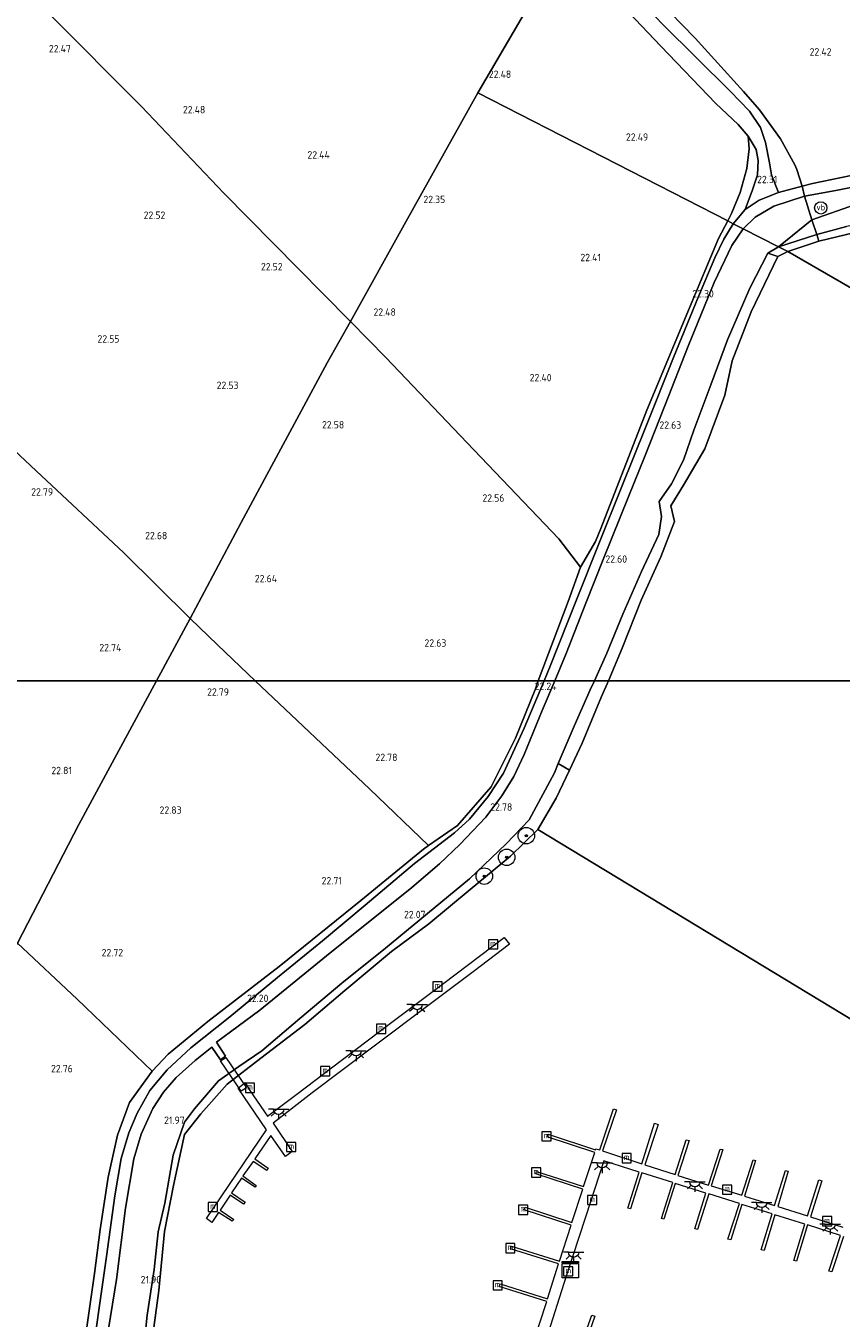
# Model space of a CAD drawing. Header units: metres. Extents: x 185049 to 189876, y 349292 to 352302.
# Tile 65 of 256: x 187370 to 187568, y 349845 to 350159. Entities that reach past the tile are written whole.
import ezdxf
from ezdxf.enums import TextEntityAlignment as Align

# ---------------------------------------------------------------- set-up
doc = ezdxf.new("R2010")
doc.units = ezdxf.units.M
for name, color, linetype, lineweight in [('B-WE-GR-BOOM-S', 90, 'Continuous', 25), ('B-WE-GR-BOUWLAND_AKKERBOUW-GV', 80, 'Continuous', 13), ('B-WE-GR-GRAS-GV', 60, 'Continuous', 13), ('B-WE-GW-TALUD_KRUIN-G', 90, 'Continuous', 18), ('B-WE-IE-MEUBILAIR_WATERWEGMEUBILAIR-S', 150, 'Continuous', 25), ('B-WE-IE-MEUBILAIR_WEGMEUBILAIR-S', 7, 'Continuous', 25), ('B-WE-IE-TERREINAFSCHEIDING_DOORGANG-G', 210, 'Continuous', 18), ('B-WE-IE-TERREINAFSCHEIDING_KUNSTMATIG_HEKWERK-G', 20, 'IE-TERREINAFSCHEIDING-KUNSTMATIG', 18), ('B-WE-KL-DATA-S', 90, 'Continuous', 25), ('B-WE-KL-ET_LS_OV_LICHTPUNT-S', 190, 'Continuous', 25), ('B-WE-KW-KUNSTWERK_BRUG-GV', 170, 'Continuous', 18), ('B-WE-KW-KUNSTWERK_STEIGER-GV', 170, 'Continuous', 18), ('B-WE-OB-BEKLEDING_STORTSTEEN-GV', 30, 'Continuous', 18), ('B-WE-OG-TERREIN_GROEN-GV', 7, 'Continuous', 18), ('B-WE-OG-WATER_HAVEN-GV', 170, 'Continuous', 18), ('B-WE-OG-WATER_POEL-GV', 7, 'Continuous', 18), ('B-WE-VH-ONVERHARD-GV', 252, 'Continuous', 18), ('B-WE-VH-VERHARDING_ASFALT-GV', 252, 'Continuous', 18), ('X-XX-AL-HOOGTELABEL-S', 7, 'Continuous', 25)]:
    doc.layers.add(name, color=color, linetype=linetype, lineweight=lineweight)
doc.styles.add('NLCS-ISO', font='NLCS-ISO.ttf')
doc.styles.add('NLCS-ISO-ANNOTATIVE-T18', font='NLCS-ISO.ttf', dxfattribs={"height": 1.8})
doc.linetypes.add('IE-TERREINAFSCHEIDING-KUNSTMATIG', pattern='A,4,[82,NLCS.SHX,S=0.75,R=90,X=0,Y=0],4,-2', length=10)

# ---------------------------------------------------------------- blocks, each defined once
blk = doc.blocks.new('SAL-HOOGTELABEL-SO')
at = {"color": 0, "linetype": 'ByBlock', "lineweight": -2, "style": 'NLCS-ISO-ANNOTATIVE-T18'}
blk.add_attdef('HOOGTE', text='', height=1.8, dxfattribs=at).set_placement((2.79, 0), align=Align.RIGHT)
blk = doc.blocks.new('SIE-WEG_PAAL_VERKEERSBORD-SO')
at = {"color": 0, "linetype": 'ByBlock', "lineweight": 18}
blk.add_circle((0, 0), 1.5, dxfattribs=at)
at = {"color": 0, "linetype": 'ByBlock', "lineweight": 18, "style": 'NLCS-ISO'}
blk.add_text('vb', height=1.5, dxfattribs=at).set_placement((0, 0.13), align=Align.MIDDLE_CENTER)
blk = doc.blocks.new('SGR-BOOM_01-SO')
at = {"linetype": 'ByBlock', "lineweight": 18}
h = blk.add_hatch(color=0, dxfattribs=at)
h.dxf.hatch_style = 1
edge = h.paths.add_edge_path()
edge.add_arc((0, 0), 0.25, 0, 360)
at = {"color": 0, "linetype": 'ByBlock', "lineweight": 18}
for radius in [2, 0.25]:
    blk.add_circle((0, 0), radius, dxfattribs=at)
blk = doc.blocks.new('SIE-WATER_MEERPAAL-SO')
at = {"color": 0, "linetype": 'ByBlock', "lineweight": 18}
blk.add_lwpolyline([(-1.12, -1.12), (1.12, -1.12), (1.12, 1.12), (-1.12, 1.12)], close=True, dxfattribs=at)
at = {"color": 0, "linetype": 'ByBlock', "lineweight": 18, "style": 'NLCS-ISO'}
blk.add_text('m', height=1.5, dxfattribs=at).set_placement((0, 0.28), align=Align.MIDDLE_CENTER)
blk = doc.blocks.new('SKL-DATA_KAST-SO')
at = {"color": 0, "linetype": 'ByBlock', "lineweight": 18}
for points in [[(-2, 2), (2, 2), (2, 1.68), (-2, 1.68)], [(-2, 1.52), (2, 1.52), (2, -2), (-2, -2)]]:
    blk.add_lwpolyline(points, close=True, dxfattribs=at)
blk = doc.blocks.new('SKL-ET_OV_LICHTPUNT-SO')
at = {"color": 0, "linetype": 'ByBlock', "lineweight": 18}
for points in [[(-1.25, 0), (-2.5, 0)], [(1.25, 0), (2.5, 0)], [(-0.92, -0.85), (-1.83, -1.7)], [(0, -1.25), (0, -2.5)], [(0.92, -0.85), (1.83, -1.7)]]:
    blk.add_lwpolyline(points, dxfattribs=at)
blk.add_lwpolyline([(0, 0), (1.25, 0, -1), (-1.25, 0)], format="xyb", close=True, dxfattribs=at)

msp = doc.modelspace()

# ---------------------------------------------------------------- linework, layer by layer
at = {"layer": 'B-WE-GR-BOUWLAND_AKKERBOUW-GV'}
msp.add_polyline3d([(187375.97, 350162.04, 22.483), (187398.311, 350139.605, 22.545), (187418.277, 350118.486, 22.523), (187442.424, 350094.066, 22.54), (187449.059, 350087.357, 22.564), (187443.443, 350077.3, 22.527), (187422.549, 350038.46, 22.668), (187410.14, 350015.124, 22.583), (187394.007, 350031.069, 22.656), (187372.685, 350050.993, 22.645), (187355.292, 350067.298, 22.51), (187337.001, 350085.065, 22.478), (187302.942, 350116.694, 22.405), (187284.868, 350134.914, 22.405), (187282.653, 350137.956, 22.426), (187282.149, 350139.071, 22.437), (187283.471, 350143.694, 22.437), (187288.483, 350153.566, 22.531), (187295.369, 350164.536, 22.541)], dxfattribs=at)
for points in [[(187494.7373, 350000, 22.6025), (187425.9416, 350000, 22.6198), (187416.752, 350008.706, 22.625), (187410.14, 350015.124, 22.583), (187422.549, 350038.46, 22.668), (187443.443, 350077.3, 22.527), (187449.059, 350087.357, 22.564), (187457.707, 350078.612, 22.596), (187479.037, 350056.157, 22.602), (187499.695, 350034.522, 22.517), (187504.96, 350027.581, 22.551), (187501.993, 350019.286, 22.508)], [(187475.115, 349964.81, 22.637), (187468.06, 349959.965, 22.448), (187453.675, 349973.726, 22.604), (187425.9416, 350000, 22.6198), (187494.7373, 350000, 22.6025), (187494.012, 349998.072, 22.612), (187489.229, 349986.024, 22.683), (187483.236, 349974.234, 22.7)]]:
    msp.add_polyline3d(points, close=True, dxfattribs=at)
at = {"layer": 'B-WE-GR-GRAS-GV'}
for points in [[(187570.795, 350122.804, 22.229), (187561.353, 350120.859, 22.194), (187558.854, 350120.195, 22.178), (187557.537, 350124.247, 22.293), (187557.089, 350125.413, 22.319), (187553.562, 350131.689, 22.329), (187548.496, 350138.786, 22.431), (187544.62, 350143.254, 22.431), (187532.873, 350156.152, 22.431), (187523.718, 350165.693, 22.454), (187512.531, 350177.137, 22.471), (187504.43, 350185.097, 22.367), (187512.694, 350200.445, 22.157), (187542.028, 350230.037, 22.374), (187578.551, 350265.622, 22.412)], [(187501.097, 350178.907, 22.474), (187480.06, 350142.868, 22.485), (187462.579, 350111.567, 22.397), (187449.059, 350087.357, 22.564), (187442.424, 350094.066, 22.54), (187418.277, 350118.486, 22.523), (187398.311, 350139.605, 22.545), (187375.97, 350162.04, 22.483)], [(187571.786, 350115.718, 22.41), (187561.216, 350112.004, 22.25), (187559.385, 350117.775, 22.147), (187567.059, 350119.177, 22.155), (187576.374, 350120.989, 22.151)], [(187355.292, 350067.298, 22.51), (187372.685, 350050.993, 22.645), (187394.007, 350031.069, 22.656), (187410.14, 350015.124, 22.583), (187401.9661, 350000, 22.6489), (187299.4576, 350000, 22.9784)], [(187380.508, 349811.215, 22.779), (187386.923, 349855.913, 22.733), (187388.268, 349866.649, 22.729), (187390.218, 349879.346, 22.779), (187392.472, 349889.572, 22.75), (187395.391, 349897.509, 22.721), (187400.889, 349905.1, 22.633), (187404.797, 349909.218, 22.554), (187414.464, 349917.187, 22.666), (187431.726, 349930.561, 22.671), (187451.635, 349946.573, 22.725), (187466.856, 349959.105, 22.646), (187468.06, 349959.965, 22.448), (187475.115, 349964.81, 22.637), (187483.236, 349974.234, 22.7), (187489.229, 349986.024, 22.683), (187494.012, 349998.072, 22.612), (187494.7373, 350000, 22.6025), (187496.1213, 350000, 22.307), (187491.281, 349988.511, 22.307), (187486.252, 349977.548, 22.307), (187482.564, 349971.901, 22.266), (187477.972, 349966.383, 22.253), (187474.384, 349963.054, 22.299), (187464.648, 349955.614, 22.328), (187452.672, 349945.446, 22.299), (187442.251, 349936.782, 22.312), (187431.354, 349927.88, 22.324), (187419.795, 349918.337, 22.324), (187410.286, 349910.82, 22.257), (187404.548, 349905.412, 22.282), (187400.359, 349900.428, 22.328), (187397.224, 349894.901, 22.387), (187395.223, 349890.125, 22.37), (187393.399, 349883.926, 22.341), (187391.841, 349874.845, 22.387), (187389.811, 349860.096, 22.357), (187387.957, 349847.043, 22.316), (187385.942, 349832.486, 22.433)], [(187389.346, 349836.545, 22.253), (187392.223, 349854.528, 22.207), (187394.45, 349871.845, 22.228), (187396.449, 349883.835, 22.295), (187398.217, 349889.851, 22.261), (187401.091, 349896.087, 22.203), (187403.676, 349900.029, 22.182), (187406.71, 349903.56, 22.153), (187411.337, 349907.748, 22.19), (187415.359, 349910.958, 22.17), (187417.478, 349907.916, 22.165), (187418.757, 349908.741, 22.165), (187416.525, 349912.159, 22.165), (187427.028, 349919.918, 22.171), (187443.279, 349933.196, 22.227), (187463.985, 349949.795, 22.351), (187470.69, 349955.484, 22.261), (187475.632, 349960.242, 22.253), (187482.009, 349966.889, 22.307), (187485.874, 349972.059, 22.295), (187488.745, 349976.75, 22.27), (187491.315, 349982.09, 22.253), (187495.683, 349992.746, 22.27), (187498.7304, 350000, 22.2481), (187508.3542, 350000, 22.3068), (187507.346, 349997.768, 22.312), (187503.47, 349988.956, 22.266), (187499.597, 349979.895, 22.282), (187498.641, 349977.658, 22.286), (187492.498, 349966.232, 22.286), (187486.936, 349960.348, 22.299), (187477.992, 349951.855, 22.069), (187465.93, 349941.87, 21.952), (187457.593, 349934.982, 21.882), (187446.992, 349926.531, 21.89), (187436.813, 349917.89, 21.823), (187427.548, 349910.079, 21.811), (187421.995, 349906.227, 21.706), (187417.044, 349902.767, 21.911), (187411.181, 349895.996, 21.819), (187408.746, 349892.716, 21.794), (187406.001, 349884.73, 21.823), (187403.996, 349873.086, 21.815), (187402.38, 349866.067, 21.836), (187401.389, 349856.903, 21.861), (187399.66, 349845.793, 21.882), (187398.585, 349834.656, 21.861)], [(187398.585, 349834.656, 21.861), (187399.66, 349845.793, 21.882), (187401.389, 349856.903, 21.861), (187402.38, 349866.067, 21.836), (187403.996, 349873.086, 21.815), (187406.001, 349884.73, 21.823), (187408.746, 349892.716, 21.794), (187411.181, 349895.996, 21.819), (187417.044, 349902.767, 21.911), (187421.995, 349906.227, 21.706), (187427.548, 349910.079, 21.811), (187436.813, 349917.89, 21.823), (187446.992, 349926.531, 21.89), (187457.593, 349934.982, 21.882), (187465.93, 349941.87, 21.952), (187477.992, 349951.855, 22.069), (187486.936, 349960.348, 22.299), (187492.498, 349966.232, 22.286), (187498.641, 349977.658, 22.286), (187499.597, 349979.895, 22.282), (187502.316, 349978.315, 20.906), (187499.095, 349971.476, 20.906), (187494.618, 349963.869, 20.906), (187487.951, 349957.408, 20.906), (187478.171, 349949.267, 20.906), (187468.146, 349940.909, 20.906), (187459.065, 349934.238, 20.906), (187447.749, 349924.759, 20.906), (187437.962, 349916.497, 20.906), (187427.294, 349908.281, 20.906), (187419.109, 349901.953, 20.906), (187412.712, 349894.791, 20.906), (187408.747, 349889.722, 20.906), (187406.1, 349877.358, 20.906), (187403.908, 349866.166, 20.906), (187402.508, 349851.833, 20.906), (187400.269, 349835.09, 20.906)]]:
    msp.add_polyline3d(points, dxfattribs=at)
for points in [[(187558.854, 350120.195, 22.178), (187553.123, 350118.674, 22.203), (187551.37, 350123.008, 22.226), (187550.934, 350125.903, 22.248), (187549.952, 350130.808, 22.316), (187548.744, 350134.446, 22.361), (187546.064, 350138.408, 22.389), (187541.345, 350143.339, 22.395), (187524.935, 350159.579, 22.497), (187510.156, 350175.17, 22.361), (187503.119, 350182.662, 22.31), (187504.43, 350185.097, 22.367), (187512.531, 350177.137, 22.471), (187523.718, 350165.693, 22.454), (187532.873, 350156.152, 22.431), (187544.62, 350143.254, 22.431), (187548.496, 350138.786, 22.431), (187553.562, 350131.689, 22.329), (187557.089, 350125.413, 22.319), (187557.537, 350124.247, 22.293)], [(187541.685, 350113.569, 22.541), (187540.759, 350111.776, 22.503), (187480.06, 350142.868, 22.485), (187501.097, 350178.907, 22.474), (187524.487, 350154.269, 22.601), (187537.846, 350140.278, 22.428), (187543.301, 350135.184, 22.445), (187545.73, 350132.404, 22.496), (187545.994, 350129.278, 22.501), (187545.432, 350124.545, 22.445), (187543.78, 350118.704, 22.428)], [(187659.06, 350153.873, 22.177), (187663.156, 350150.173, 22.069), (187668.032, 350150.212, 21.559), (187660.304, 350144.028, 21.529), (187650.52, 350135.946, 21.563), (187643.539, 350130.712, 21.537), (187636.177, 350126.315, 21.719), (187627.301, 350122.528, 21.689), (187615.076, 350119.604, 21.645), (187602.211, 350117.161, 21.555), (187590.555, 350115.249, 21.624), (187579.691, 350112.329, 21.684), (187569.595, 350110.395, 21.628), (187562.378, 350108.46, 21.589), (187561.216, 350112.004, 22.25), (187571.786, 350115.718, 22.41), (187588.457, 350119.934, 22.441), (187601.647, 350122.936, 22.501), (187614.888, 350125.167, 22.458), (187627.179, 350128.596, 22.544), (187634.565, 350132.191, 22.609), (187643.192, 350138.725, 22.639), (187651.224, 350149.085, 22.635), (187657.418, 350158.474, 22.7)], [(187508.648, 350033.819, 22.439), (187504.96, 350027.581, 22.551), (187499.695, 350034.522, 22.517), (187479.037, 350056.157, 22.602), (187457.707, 350078.612, 22.596), (187449.059, 350087.357, 22.564), (187462.579, 350111.567, 22.397), (187480.06, 350142.868, 22.485), (187540.759, 350111.776, 22.503), (187538.548, 350107.496, 22.411), (187531.459, 350090.612, 22.383), (187521.145, 350065.76, 22.468), (187509.923, 350037.026, 22.456)], [(187545.024, 350114.513, 22.225), (187542.092, 350111.093, 22.281), (187540.759, 350111.776, 22.503), (187541.685, 350113.569, 22.541), (187543.78, 350118.704, 22.428), (187545.432, 350124.545, 22.445), (187545.994, 350129.278, 22.501), (187545.73, 350132.404, 22.496), (187547.688, 350129.16, 22.309), (187548.198, 350126.418, 22.225), (187548.013, 350123.005, 22.185), (187546.772, 350119.344, 22.18)], [(187561.216, 350112.004, 22.25), (187553.133, 350105.437, 21.736), (187544.534, 350109.842, 22.207), (187547.419, 350112.651, 22.212), (187551.98, 350115.377, 22.138), (187559.385, 350117.775, 22.147)], [(187496.1213, 350000, 22.307), (187494.7373, 350000, 22.6025), (187501.993, 350019.286, 22.508), (187504.96, 350027.581, 22.551), (187508.648, 350033.819, 22.439), (187509.923, 350037.026, 22.456), (187521.145, 350065.76, 22.468), (187531.459, 350090.612, 22.383), (187538.548, 350107.496, 22.411), (187540.759, 350111.776, 22.503), (187542.092, 350111.093, 22.281), (187539.782, 350107.301, 22.245), (187537.611, 350102.772, 22.295), (187533.665, 350093.371, 22.337), (187527.621, 350078.541, 22.349), (187521.038, 350062.126, 22.316), (187514.907, 350046.816, 22.278), (187509.566, 350033.687, 22.266), (187504.02, 350019.718, 22.22), (187497.606, 350003.524, 22.307)], [(187562.378, 350108.46, 21.589), (187553.133, 350105.437, 21.736), (187561.216, 350112.004, 22.25)], [(187508.3542, 350000, 22.3068), (187498.7304, 350000, 22.2481), (187501.53, 350006.664, 22.228), (187506.263, 350018.831, 22.253), (187510.468, 350029.501, 22.27), (187516.709, 350044.971, 22.253), (187520.52, 350054.342, 22.278), (187525.575, 350067.08, 22.266), (187531.188, 350081.318, 22.278), (187537.43, 350096.815, 22.232), (187541.76, 350105.767, 22.182), (187544.534, 350109.842, 22.207), (187553.133, 350105.437, 21.736), (187550.477, 350103.902, 21.882), (187546.144, 350095.415, 22.074), (187540.726, 350082.88, 22.165), (187536.682, 350071.955, 22.216), (187532.494, 350060.942, 22.278), (187529.989, 350053.587, 22.111), (187527.07, 350047.898, 22.032), (187524.089, 350043.554, 21.986), (187524.642, 350039.971, 22.074), (187524.055, 350035.563, 22.082), (187519.822, 350026.594, 22.241), (187515.281, 350016.208, 22.286), (187511.403, 350006.75, 22.291)], [(187425.9416, 350000, 22.6198), (187401.9661, 350000, 22.6489), (187410.14, 350015.124, 22.583), (187416.752, 350008.706, 22.625)], [(187383.084, 349965.063, 22.801), (187368.178, 349936.197, 22.916), (187349.086, 349953.933, 23.041), (187331.31, 349970.51, 22.965), (187315.744, 349984.823, 22.992), (187304.019, 349995.798, 22.992), (187299.4576, 350000, 22.9784), (187401.9661, 350000, 22.6489)], [(187404.797, 349909.218, 22.554), (187400.889, 349905.1, 22.633), (187382.661, 349922.59, 22.946), (187368.178, 349936.197, 22.916), (187383.084, 349965.063, 22.801), (187401.9661, 350000, 22.6489), (187425.9416, 350000, 22.6198), (187453.675, 349973.726, 22.604), (187468.06, 349959.965, 22.448), (187466.856, 349959.105, 22.646), (187451.635, 349946.573, 22.725), (187431.726, 349930.561, 22.671), (187414.464, 349917.187, 22.666)], [(187378.659, 349800.574, 22.771), (187373.392, 349800.289, 22.742), (187367.368, 349806.038, 22.8), (187356.732, 349815.857, 22.833), (187344.721, 349827.314, 22.813), (187331.154, 349839.755, 22.833), (187322.753, 349847.865, 22.858), (187325.525, 349853.1, 22.815), (187343.987, 349889.787, 22.904), (187368.178, 349936.197, 22.916), (187382.661, 349922.59, 22.946), (187400.889, 349905.1, 22.633), (187395.391, 349897.509, 22.721), (187392.472, 349889.572, 22.75), (187390.218, 349879.346, 22.779), (187388.268, 349866.649, 22.729), (187386.923, 349855.913, 22.733), (187380.508, 349811.215, 22.779)]]:
    msp.add_polyline3d(points, close=True, dxfattribs=at)
at = {"layer": 'B-WE-GW-TALUD_KRUIN-G'}
for points in [[(187657.418, 350158.474, 22.7), (187651.224, 350149.085, 22.635), (187643.192, 350138.725, 22.639), (187634.565, 350132.191, 22.609), (187627.179, 350128.596, 22.544), (187614.888, 350125.167, 22.458), (187601.647, 350122.936, 22.501), (187588.457, 350119.934, 22.441), (187571.786, 350115.718, 22.41), (187561.216, 350112.004, 22.25), (187553.133, 350105.437, 21.736)], [(187553.133, 350105.437, 21.736), (187550.477, 350103.902, 21.882), (187546.144, 350095.415, 22.074), (187540.726, 350082.88, 22.165), (187536.682, 350071.955, 22.216), (187532.494, 350060.942, 22.278), (187529.989, 350053.587, 22.111), (187527.07, 350047.898, 22.032), (187524.089, 350043.554, 21.986), (187524.642, 350039.971, 22.074), (187524.055, 350035.563, 22.082), (187519.822, 350026.594, 22.241), (187515.281, 350016.208, 22.286), (187511.403, 350006.75, 22.291), (187508.3542, 350000, 22.3068)], [(187508.3542, 350000, 22.3068), (187507.346, 349997.768, 22.312), (187503.47, 349988.956, 22.266), (187499.597, 349979.895, 22.282), (187498.641, 349977.658, 22.286), (187492.498, 349966.232, 22.286), (187486.936, 349960.348, 22.299), (187477.992, 349951.855, 22.069), (187465.93, 349941.87, 21.952), (187457.593, 349934.982, 21.882), (187446.992, 349926.531, 21.89), (187436.813, 349917.89, 21.823), (187427.548, 349910.079, 21.811), (187421.995, 349906.227, 21.706), (187417.044, 349902.767, 21.911), (187411.181, 349895.996, 21.819), (187408.746, 349892.716, 21.794), (187406.001, 349884.73, 21.823), (187403.996, 349873.086, 21.815), (187402.38, 349866.067, 21.836), (187401.389, 349856.903, 21.861), (187399.66, 349845.793, 21.882), (187398.585, 349834.656, 21.861)]]:
    msp.add_polyline3d(points, dxfattribs=at)
at = {"layer": 'B-WE-IE-TERREINAFSCHEIDING_DOORGANG-G'}
for points in [[(187557.089, 350125.413, 22.319), (187557.537, 350124.247, 22.293)], [(187559.385, 350117.775, 22.147), (187558.854, 350120.195, 22.178)]]:
    msp.add_polyline3d(points, dxfattribs=at)
at = {"layer": 'B-WE-IE-TERREINAFSCHEIDING_KUNSTMATIG_HEKWERK-G'}
for points in [[(187557.089, 350125.413, 22.319), (187553.562, 350131.689, 22.329), (187548.496, 350138.786, 22.431), (187544.62, 350143.254, 22.431), (187532.873, 350156.152, 22.431), (187523.718, 350165.693, 22.454), (187512.531, 350177.137, 22.471), (187504.43, 350185.097, 22.367)], [(187501.097, 350178.907, 22.474), (187524.487, 350154.269, 22.601), (187537.846, 350140.278, 22.428)], [(187449.059, 350087.357, 22.564), (187442.424, 350094.066, 22.54), (187418.277, 350118.486, 22.523), (187398.311, 350139.605, 22.545), (187375.97, 350162.04, 22.483), (187366.04, 350172.687, 22.699)], [(187537.846, 350140.278, 22.428), (187543.301, 350135.184, 22.445), (187545.73, 350132.404, 22.496), (187545.994, 350129.278, 22.501), (187545.432, 350124.545, 22.445), (187543.78, 350118.704, 22.428), (187541.685, 350113.569, 22.541), (187540.759, 350111.776, 22.503)], [(187558.854, 350120.195, 22.178), (187557.537, 350124.247, 22.293)], [(187562.907, 350106.841, 21.011), (187562.378, 350108.46, 21.589), (187561.216, 350112.004, 22.25), (187559.385, 350117.775, 22.147)], [(187540.759, 350111.776, 22.503), (187538.548, 350107.496, 22.411), (187531.459, 350090.612, 22.383), (187521.145, 350065.76, 22.468), (187509.923, 350037.026, 22.456), (187508.648, 350033.819, 22.439), (187504.96, 350027.581, 22.551)], [(187504.96, 350027.581, 22.551), (187499.695, 350034.522, 22.517), (187479.037, 350056.157, 22.602), (187457.707, 350078.612, 22.596), (187449.059, 350087.357, 22.564)], [(187368.178, 349936.197, 22.916), (187382.661, 349922.59, 22.946), (187400.889, 349905.1, 22.633), (187395.391, 349897.509, 22.721), (187392.472, 349889.572, 22.75), (187390.218, 349879.346, 22.779), (187388.268, 349866.649, 22.729), (187386.923, 349855.913, 22.733), (187380.508, 349811.215, 22.779), (187378.659, 349800.574, 22.771)]]:
    msp.add_polyline3d(points, dxfattribs=at)
at = {"layer": 'B-WE-KW-KUNSTWERK_BRUG-GV'}
msp.add_polyline3d([(187423.794, 349901.11, 21.74), (187422.537, 349900.247, 21.74), (187417.541, 349907.611, 22.195), (187418.807, 349908.469, 22.203)], close=True, dxfattribs=at)
at = {"layer": 'B-WE-KW-KUNSTWERK_STEIGER-GV'}
msp.add_polyline3d([(187439.812, 349899.832, 21.389), (187430.312, 349892.452, 21.485), (187434.917, 349885.602, 21.51), (187433.269, 349884.41, 21.51), (187429.708, 349889.521, 21.485), (187425.863, 349883.794, 21.46), (187429.12, 349881.522, 21.464), (187428.762, 349881.015, 21.464), (187425.447, 349883.165, 21.439), (187422.954, 349879.672, 21.439), (187426.203, 349877.378, 21.447), (187425.891, 349876.94, 21.452), (187422.584, 349879.122, 21.439), (187420.155, 349875.532, 21.431), (187423.471, 349873.314, 21.447), (187423.11, 349872.817, 21.447), (187419.851, 349874.956, 21.452), (187417.398, 349871.342, 21.477), (187420.762, 349869.111, 21.506), (187420.35, 349868.648, 21.506), (187417.04, 349870.798, 21.485), (187415.396, 349868.367, 21.493), (187414.134, 349869.285, 21.481), (187428.719, 349890.851, 21.468), (187421.783, 349900.981, 21.564), (187423.533, 349902.374, 21.806), (187424.629, 349900.46, 21.493), (187428.93, 349894.21, 21.481), (187436.084, 349899.567, 21.422), (187446.811, 349907.709, 21.485), (187459.777, 349917.485, 21.506), (187471.776, 349926.498, 21.556), (187486.468, 349937.591, 21.447), (187487.71, 349935.957, 21.452), (187478.911, 349929.296, 21.481), (187468.843, 349921.763, 21.472), (187454.542, 349910.948, 21.447)], close=True, dxfattribs=at)
for points in [[(187493.361, 349838.524, 21.731), (187496.785, 349849.114, 21.694), (187485.235, 349852.798, 21.735), (187485.479, 349853.418, 21.731), (187496.949, 349849.787, 21.702), (187499.627, 349858.277, 21.685), (187488.015, 349861.943, 21.694), (187488.208, 349862.59, 21.689), (187499.886, 349858.913, 21.681), (187502.693, 349867.69, 21.673), (187491.294, 349871.43, 21.681), (187491.577, 349872.113, 21.673), (187502.891, 349868.348, 21.669), (187505.512, 349876.488, 21.677), (187494.092, 349880.14, 21.744), (187494.313, 349880.747, 21.74), (187505.701, 349877.082, 21.74), (187508.431, 349885.338, 21.74), (187496.909, 349889.193, 21.735), (187497.139, 349889.776, 21.735), (187508.634, 349885.976, 21.756), (187508.744, 349886.288, 21.756), (187509.707, 349885.971, 21.79), (187512.976, 349895.947, 22.065), (187513.771, 349895.738, 22.065), (187510.32, 349885.772, 21.798), (187519.882, 349882.608, 21.756), (187522.991, 349892.449, 21.722), (187523.892, 349892.15, 21.773), (187520.62, 349882.378, 21.765), (187528.02, 349880.049, 21.777), (187530.69, 349888.477, 21.777), (187531.368, 349888.314, 21.777), (187528.601, 349879.783, 21.777), (187536.094, 349877.459, 21.769), (187538.905, 349886.197, 21.752), (187539.535, 349886.051, 21.748), (187536.778, 349877.248, 21.756), (187544.213, 349875.001, 21.752), (187546.905, 349883.569, 21.756), (187547.488, 349883.389, 21.752), (187544.841, 349874.787, 21.76), (187552.143, 349872.481, 21.752), (187554.778, 349881.014, 21.748), (187555.443, 349880.802, 21.752), (187552.941, 349872.258, 21.748), (187560.15, 349869.973, 21.744), (187562.869, 349878.693, 21.735), (187563.596, 349878.489, 21.74), (187560.843, 349869.73, 21.74), (187568.773, 349867.221, 21.748)], [(187568.864, 349864.967, 21.777), (187566.044, 349856.394, 21.819), (187565.37, 349856.548, 21.819), (187568.206, 349865.184, 21.765), (187560.148, 349867.754, 21.752), (187557.483, 349858.985, 21.76), (187556.838, 349859.13, 21.756), (187559.502, 349867.942, 21.744), (187552.186, 349870.199, 21.731), (187549.59, 349861.536, 21.74), (187548.902, 349861.725, 21.735), (187551.572, 349870.447, 21.744), (187544.199, 349872.721, 21.752), (187541.553, 349864.102, 21.756), (187540.766, 349864.275, 21.752), (187543.584, 349872.955, 21.735), (187536.156, 349875.302, 21.74), (187533.453, 349866.612, 21.76), (187532.735, 349866.813, 21.752), (187535.467, 349875.488, 21.727), (187527.985, 349877.806, 21.74), (187525.22, 349869.131, 21.752), (187524.633, 349869.286, 21.748), (187527.412, 349878.039, 21.735), (187519.904, 349880.431, 21.74), (187517.161, 349871.673, 21.744), (187516.491, 349871.833, 21.744), (187519.258, 349880.608, 21.731), (187510.621, 349883.347, 21.752), (187506.177, 349869.675, 21.765), (187501.535, 349855.326, 21.731), (187496.587, 349839.752, 21.76)], [(187504.682, 349837.2, 21.76), (187507.758, 349845.834, 21.756), (187508.438, 349845.615, 21.76), (187505.463, 349836.975, 21.765)]]:
    msp.add_polyline3d(points, dxfattribs=at)
at = {"layer": 'B-WE-OB-BEKLEDING_STORTSTEEN-GV'}
for points in [[(187562.907, 350106.841, 21.011), (187555.351, 350104.301, 20.984), (187553.133, 350105.437, 21.736), (187562.378, 350108.46, 21.589)], [(187555.351, 350104.301, 20.984), (187552.903, 350103.136, 20.906), (187550.477, 350103.902, 21.882), (187553.133, 350105.437, 21.736)]]:
    msp.add_polyline3d(points, close=True, dxfattribs=at)
msp.add_polyline3d([(187573.351, 350109.393, 21.032), (187562.907, 350106.841, 21.011), (187562.378, 350108.46, 21.589), (187569.595, 350110.395, 21.628)], dxfattribs=at)
at = {"layer": 'B-WE-OG-TERREIN_GROEN-GV'}
for points in [[(187511.7552, 350000, 20.906), (187508.3542, 350000, 22.3068), (187511.403, 350006.75, 22.291), (187515.281, 350016.208, 22.286), (187519.822, 350026.594, 22.241), (187524.055, 350035.563, 22.082), (187524.642, 350039.971, 22.074), (187524.089, 350043.554, 21.986), (187527.07, 350047.898, 22.032), (187529.989, 350053.587, 22.111), (187532.494, 350060.942, 22.278), (187536.682, 350071.955, 22.216), (187540.726, 350082.88, 22.165), (187546.144, 350095.415, 22.074), (187550.477, 350103.902, 21.882), (187552.903, 350103.136, 20.906), (187546.465, 350089.647, 20.906), (187541.802, 350077.732, 20.906), (187540.021, 350069.456, 20.906), (187535.2, 350056.378, 20.906), (187530.051, 350047.55, 20.906), (187526.918, 350042.498, 20.906), (187527.864, 350038.709, 20.906), (187524.514, 350030.114, 20.906), (187519.692, 350019.626, 20.906), (187515.146, 350007.899, 20.906)], [(187505.396, 349984.853, 20.906), (187502.316, 349978.315, 20.906), (187499.597, 349979.895, 22.282), (187503.47, 349988.956, 22.266), (187507.346, 349997.768, 22.312), (187508.3542, 350000, 22.3068), (187511.7552, 350000, 20.906), (187510.1, 349996.144, 20.906)]]:
    msp.add_polyline3d(points, close=True, dxfattribs=at)
at = {"layer": 'B-WE-OG-WATER_HAVEN-GV'}
msp.add_polyline3d([(187400.269, 349835.09, 20.906), (187402.508, 349851.833, 20.906), (187403.908, 349866.166, 20.906), (187406.1, 349877.358, 20.906), (187408.747, 349889.722, 20.906), (187412.712, 349894.791, 20.906), (187419.109, 349901.953, 20.906), (187427.294, 349908.281, 20.906), (187437.962, 349916.497, 20.906), (187447.749, 349924.759, 20.906), (187459.065, 349934.238, 20.906), (187468.146, 349940.909, 20.906), (187478.171, 349949.267, 20.906), (187487.951, 349957.408, 20.906), (187494.618, 349963.869, 20.906), (187691.9657, 349844.2751, 20.906)], dxfattribs=at)
at = {"layer": 'B-WE-OG-WATER_POEL-GV'}
for points in [[(187630.348, 350060.99, 20.906), (187555.351, 350104.301, 20.984), (187562.907, 350106.841, 21.011), (187573.351, 350109.393, 21.032)], [(187691.9657, 349844.2751, 20.906), (187494.618, 349963.869, 20.906), (187499.095, 349971.476, 20.906), (187502.316, 349978.315, 20.906), (187505.396, 349984.853, 20.906), (187510.1, 349996.144, 20.906), (187511.7552, 350000, 20.906), (187663.359, 350000, 20.906)]]:
    msp.add_polyline3d(points, dxfattribs=at)
msp.add_polyline3d([(187663.359, 350000, 20.906), (187511.7552, 350000, 20.906), (187515.146, 350007.899, 20.906), (187519.692, 350019.626, 20.906), (187524.514, 350030.114, 20.906), (187527.864, 350038.709, 20.906), (187526.918, 350042.498, 20.906), (187530.051, 350047.55, 20.906), (187535.2, 350056.378, 20.906), (187540.021, 350069.456, 20.906), (187541.802, 350077.732, 20.906), (187546.465, 350089.647, 20.906), (187552.903, 350103.136, 20.906), (187555.351, 350104.301, 20.984), (187630.348, 350060.99, 20.906), (187630.104, 350057.336, 20.906), (187630.774, 350052.264, 20.906), (187634.897, 350037.187, 20.906), (187636.903, 350027.575, 20.906), (187638.6, 350020.123, 20.906), (187640.877, 350014.648, 20.906), (187644.01, 350012.118, 20.906), (187648.717, 350008.223, 20.906), (187655.717, 350003.586, 20.906)], close=True, dxfattribs=at)
at = {"layer": 'B-WE-VH-ONVERHARD-GV'}
msp.add_polyline3d([(187548.4, 350116.795, 22.181), (187545.024, 350114.513, 22.225), (187546.772, 350119.344, 22.18), (187548.013, 350123.005, 22.185), (187548.198, 350126.418, 22.225), (187547.688, 350129.16, 22.309), (187545.73, 350132.404, 22.496), (187543.301, 350135.184, 22.445), (187537.846, 350140.278, 22.428), (187524.487, 350154.269, 22.601), (187501.097, 350178.907, 22.474), (187503.119, 350182.662, 22.31), (187510.156, 350175.17, 22.361), (187524.935, 350159.579, 22.497), (187541.345, 350143.339, 22.395), (187546.064, 350138.408, 22.389), (187548.744, 350134.446, 22.361), (187549.952, 350130.808, 22.316), (187550.934, 350125.903, 22.248), (187551.37, 350123.008, 22.226), (187553.123, 350118.674, 22.203)], close=True, dxfattribs=at)
msp.add_polyline3d([(187576.374, 350120.989, 22.151), (187567.059, 350119.177, 22.155), (187559.385, 350117.775, 22.147), (187558.854, 350120.195, 22.178), (187561.353, 350120.859, 22.194), (187570.795, 350122.804, 22.229)], dxfattribs=at)
at = {"layer": 'B-WE-VH-VERHARDING_ASFALT-GV'}
for points in [[(187547.419, 350112.651, 22.212), (187544.534, 350109.842, 22.207), (187542.092, 350111.093, 22.281), (187545.024, 350114.513, 22.225), (187548.4, 350116.795, 22.181), (187553.123, 350118.674, 22.203), (187558.854, 350120.195, 22.178), (187559.385, 350117.775, 22.147), (187551.98, 350115.377, 22.138)], [(187498.7304, 350000, 22.2481), (187496.1213, 350000, 22.307), (187497.606, 350003.524, 22.307), (187504.02, 350019.718, 22.22), (187509.566, 350033.687, 22.266), (187514.907, 350046.816, 22.278), (187521.038, 350062.126, 22.316), (187527.621, 350078.541, 22.349), (187533.665, 350093.371, 22.337), (187537.611, 350102.772, 22.295), (187539.782, 350107.301, 22.245), (187542.092, 350111.093, 22.281), (187544.534, 350109.842, 22.207), (187541.76, 350105.767, 22.182), (187537.43, 350096.815, 22.232), (187531.188, 350081.318, 22.278), (187525.575, 350067.08, 22.266), (187520.52, 350054.342, 22.278), (187516.709, 350044.971, 22.253), (187510.468, 350029.501, 22.27), (187506.263, 350018.831, 22.253), (187501.53, 350006.664, 22.228)]]:
    msp.add_polyline3d(points, close=True, dxfattribs=at)
msp.add_polyline3d([(187385.942, 349832.486, 22.433), (187387.957, 349847.043, 22.316), (187389.811, 349860.096, 22.357), (187391.841, 349874.845, 22.387), (187393.399, 349883.926, 22.341), (187395.223, 349890.125, 22.37), (187397.224, 349894.901, 22.387), (187400.359, 349900.428, 22.328), (187404.548, 349905.412, 22.282), (187410.286, 349910.82, 22.257), (187419.795, 349918.337, 22.324), (187431.354, 349927.88, 22.324), (187442.251, 349936.782, 22.312), (187452.672, 349945.446, 22.299), (187464.648, 349955.614, 22.328), (187474.384, 349963.054, 22.299), (187477.972, 349966.383, 22.253), (187482.564, 349971.901, 22.266), (187486.252, 349977.548, 22.307), (187491.281, 349988.511, 22.307), (187496.1213, 350000, 22.307), (187498.7304, 350000, 22.2481), (187495.683, 349992.746, 22.27), (187491.315, 349982.09, 22.253), (187488.745, 349976.75, 22.27), (187485.874, 349972.059, 22.295), (187482.009, 349966.889, 22.307), (187475.632, 349960.242, 22.253), (187470.69, 349955.484, 22.261), (187463.985, 349949.795, 22.351), (187443.279, 349933.196, 22.227), (187427.028, 349919.918, 22.171), (187416.525, 349912.159, 22.165), (187418.757, 349908.741, 22.165), (187417.478, 349907.916, 22.165), (187415.359, 349910.958, 22.17), (187411.337, 349907.748, 22.19), (187406.71, 349903.56, 22.153), (187403.676, 349900.029, 22.182), (187401.091, 349896.087, 22.203), (187398.217, 349889.851, 22.261), (187396.449, 349883.835, 22.295), (187394.45, 349871.845, 22.228), (187392.223, 349854.528, 22.207), (187389.346, 349836.545, 22.253)], dxfattribs=at)

# ---------------------------------------------------------------- block references
at = {"layer": 'B-WE-GR-BOOM-S'}
for p in [(187491.82, 349962.35, 21.602), (187487.046, 349957.11, 21.414), (187481.609, 349952.522, 21.348)]:
    msp.add_blockref('SGR-BOOM_01-SO', p, dxfattribs=at)
at = {"layer": 'B-WE-IE-MEUBILAIR_WATERWEGMEUBILAIR-S'}
for p in [(187483.737, 349935.962, 25.985), (187470.252, 349925.706, 26.14), (187456.525, 349915.407, 25.94), (187442.933, 349905.134, 26.002), (187424.669, 349901.085, 25.998), (187496.726, 349889.286, 25.671), (187434.698, 349886.699, 26.186), (187516.21, 349883.977, 25.981), (187494.207, 349880.498, 25.792), (187540.615, 349876.334, 25.835), (187415.638, 349872.104, 26.144), (187491.047, 349871.432, 25.649), (187507.816, 349873.809, 26.006), (187564.904, 349868.649, 26.015), (187487.924, 349862.096, 25.649), (187502.012, 349856.488, 24.666), (187484.866, 349853.066, 25.429)]:
    msp.add_blockref('SIE-WATER_MEERPAAL-SO', p, dxfattribs=at)
at = {"layer": 'B-WE-IE-MEUBILAIR_WEGMEUBILAIR-S'}
msp.add_blockref('SIE-WEG_PAAL_VERKEERSBORD-SO', (187563.384, 350114.946, 22.395), dxfattribs=at)
at = {"layer": 'B-WE-KL-DATA-S'}
msp.add_blockref('SKL-DATA_KAST-SO', (187502.491, 349856.86, 21.697), dxfattribs=at)
at = {"layer": 'B-WE-KL-ET_LS_OV_LICHTPUNT-S'}
for p in [(187465.296, 349921.312, 21.493), (187450.438, 349910.084, 21.447), (187431.627, 349895.866, 21.422), (187510.256, 349882.855, 21.698), (187532.782, 349878.261, 21.744), (187549.011, 349873.205, 21.731), (187565.672, 349867.936, 21.76), (187503.315, 349861.156, 21.669)]:
    msp.add_blockref('SKL-ET_OV_LICHTPUNT-SO', p, dxfattribs=at)
at = {"layer": 'X-XX-AL-HOOGTELABEL-S'}
for p, values in [((187378.355, 350152.719, 22.466), {'HOOGTE': '22.47'}), ((187563.19, 350151.955, 22.423), {'HOOGTE': '22.42'}), ((187485.362, 350146.52, 22.484), {'HOOGTE': '22.48'}), ((187411.021, 350137.901, 22.481), {'HOOGTE': '22.48'}), ((187518.648, 350131.246, 22.493), {'HOOGTE': '22.49'}), ((187441.272, 350126.922, 22.436), {'HOOGTE': '22.44'}), ((187550.034, 350120.939, 22.307), {'HOOGTE': '22.31'}), ((187469.327, 350116.085, 22.349), {'HOOGTE': '22.35'}), ((187401.313, 350112.261, 22.516), {'HOOGTE': '22.52'}), ((187507.168, 350101.983, 22.412), {'HOOGTE': '22.41'}), ((187429.811, 350099.749, 22.519), {'HOOGTE': '22.52'}), ((187534.591, 350093.174, 22.299), {'HOOGTE': '22.30'}), ((187457.323, 350088.709, 22.483), {'HOOGTE': '22.48'}), ((187390.167, 350082.2, 22.554), {'HOOGTE': '22.55'}), ((187495.162, 350072.793, 22.395), {'HOOGTE': '22.40'}), ((187419.081, 350070.916, 22.531), {'HOOGTE': '22.53'}), ((187444.78, 350061.327, 22.583), {'HOOGTE': '22.58'}), ((187526.671, 350061.242, 22.633), {'HOOGTE': '22.63'}), ((187374.032, 350045.014, 22.79), {'HOOGTE': '22.79'}), ((187483.702, 350043.513, 22.562), {'HOOGTE': '22.56'}), ((187401.785, 350034.395, 22.679), {'HOOGTE': '22.68'}), ((187513.513, 350028.678, 22.595), {'HOOGTE': '22.60'}), ((187428.439, 350023.949, 22.637), {'HOOGTE': '22.64'}), ((187390.611, 350007.169, 22.74), {'HOOGTE': '22.74'}), ((187469.582, 350008.28, 22.633), {'HOOGTE': '22.63'}), ((187416.774, 349996.376, 22.792), {'HOOGTE': '22.79'}), ((187496.372, 349997.773, 22.236), {'HOOGTE': '22.24'}), ((187457.72, 349980.5, 22.775), {'HOOGTE': '22.78'}), ((187378.612, 349977.304, 22.805), {'HOOGTE': '22.81'}), ((187485.618, 349968.418, 22.775), {'HOOGTE': '22.78'}), ((187405.257, 349967.67, 22.833), {'HOOGTE': '22.83'}), ((187444.198, 349950.511, 22.712), {'HOOGTE': '22.71'}), ((187464.538, 349942.3, 22.069), {'HOOGTE': '22.07'}), ((187391.045, 349933.041, 22.717), {'HOOGTE': '22.72'}), ((187426.362, 349921.926, 22.199), {'HOOGTE': '22.20'}), ((187378.824, 349904.848, 22.758), {'HOOGTE': '22.76'}), ((187406.009, 349892.306, 21.973), {'HOOGTE': '21.97'}), ((187400.284, 349853.553, 21.898), {'HOOGTE': '21.90'})]:
    msp.add_blockref('SAL-HOOGTELABEL-SO', p, dxfattribs=at).add_auto_attribs(values)

doc.saveas('drawing.dxf')
